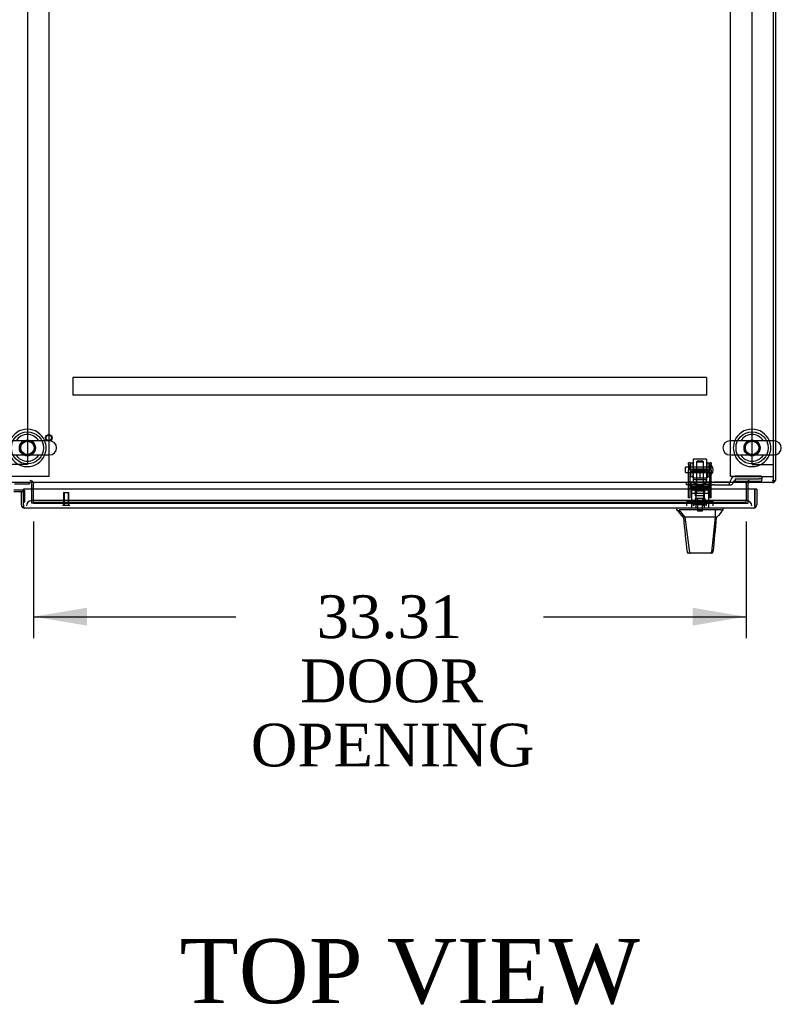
# Model space of a CAD drawing. Header units: inches. Extents: x 2 to 538, y -2 to 358.
# Tile 13 of 19: x 159 to 195, y 266 to 312. Entities that reach past the tile are written whole.
import ezdxf
from ezdxf.enums import TextEntityAlignment as Align
from ezdxf.lldxf.tags import DXFTag

# ---------------------------------------------------------------- set-up
doc = ezdxf.new("R2010")
doc.units = ezdxf.units.IN
doc.header["$MEASUREMENT"] = 0
for name, color, linetype in [('COM53964-5', 7, 'Continuous'), ('COM55914', 7, 'Continuous'), ('COM56676-2', 7, 'Continuous'), ('COM70220', 7, 'Continuous'), ('COM70755-6', 7, 'Continuous'), ('COM70760', 7, 'Continuous'), ('COM70838', 7, 'Continuous'), ('COM70839-6', 7, 'Continuous'), ('COM71200-5', 7, 'Continuous'), ('COM71201-6', 7, 'Continuous'), ('COM71202-6', 7, 'Continuous'), ('Default', 7, 'Continuous'), ('HAN86294', 7, 'Continuous'), ('HAN86294_NUT', 7, 'Continuous'), ('HAN86294_SCREW', 7, 'Continuous'), ('HAN86294_WASHER', 7, 'Continuous'), ('HAN_NUT', 7, 'Continuous'), ('NTS18147', 7, 'Continuous'), ('ROL87452', 7, 'Continuous'), ('RVT17786', 7, 'Continuous'), ('RVT19000', 7, 'Continuous'), ('SCS86415', 7, 'Continuous'), ('SPC87322', 7, 'Continuous'), ('STD26122', 7, 'Continuous'), ('STD26258', 7, 'Continuous'), ('WAF25376', 7, 'Continuous'), ('WAF25377', 7, 'Continuous'), ('WAM254785', 7, 'Continuous'), ('WAM30038', 7, 'Continuous')]:
    doc.layers.add(name, color=color, linetype=linetype)
doc.styles.add('SEACAD_Times_New_Roman', font='times.ttf')
tags = doc.linetypes.add('HIDDEN2', pattern=[0.1875, 0.125, -0.0625]).pattern_tags.tags
tags[6:7] = [DXFTag(74, 4), DXFTag(75, 0), DXFTag(340, '0'), DXFTag(46, 0.0), DXFTag(50, 0.0), DXFTag(44, 0.0), DXFTag(45, 0.0)]
tags[4:5] = [DXFTag(74, 4), DXFTag(75, 0), DXFTag(340, '0'), DXFTag(46, 0.0), DXFTag(50, 0.0), DXFTag(44, 0.0), DXFTag(45, 0.0)]
doc.dimstyles.new('HAMMOND_(STH_-_540x360)', dxfattribs={"dimtxt": 2, "dimasz": 2.5, "dimexe": 1, "dimexo": 1, "dimgap": 0.5, "dimtad": 0, "dimtih": 1, "dimtoh": 1, "dimzin": 0, "dimdsep": 46, "dimtxsty": 'SEACAD_Times_New_Roman', "dimblk1": '_SE_FILLED', "dimblk2": '_SE_FILLED', "dimsah": 1, "dimcen": 1, "dimadec": 0, "dimazin": 0, "dimtfac": 0.8, "dimtofl": 0, "dimtmove": 0, "dimatfit": 3, "dimfxl": 1, "dimtolj": 1, "dimtzin": 0, "dimarcsym": 0})

# ---------------------------------------------------------------- blocks, each defined once
blk = doc.blocks.new('SE1')
at = {"layer": 'COM53964-5', "color": 7, "linetype": 'HIDDEN2'}
for p, q in [((159.656, 325.634), (159.656, 291.259)), ((193.526, 291.259), (193.526, 325.634)), ((159.518, 291.259), (158.794, 291.259)), ((159.656, 291.259), (159.518, 291.259)), ((193.526, 291.259), (193.664, 291.259)), ((193.664, 291.259), (194.388, 291.259)), ((194.388, 291.259), (194.526, 291.259))]:
    blk.add_line(p, q, dxfattribs=at)
at = {"layer": 'COM55914', "color": 7, "linetype": 'HIDDEN2'}
for p, q in [((191.404, 295.324), (161.779, 295.324)), ((161.779, 295.324), (161.779, 295.281)), ((161.779, 295.281), (161.779, 294.554)), ((191.404, 295.324), (191.404, 295.281)), ((191.404, 295.281), (191.404, 294.554)), ((161.779, 294.554), (161.779, 294.511)), ((191.404, 294.511), (161.779, 294.511)), ((191.404, 294.554), (191.404, 294.511))]:
    blk.add_line(p, q, dxfattribs=at)
at = {"layer": 'COM56676-2', "color": 7, "linetype": 'HIDDEN2'}
for p, q in [((160.656, 326.196), (160.656, 290.696)), ((192.526, 290.696), (192.526, 326.196)), ((160.471, 290.696), (158.841, 290.696)), ((160.656, 290.696), (160.471, 290.696)), ((192.711, 290.696), (192.526, 290.696)), ((192.711, 290.696), (194.341, 290.696)), ((194.341, 290.696), (194.526, 290.696))]:
    blk.add_line(p, q, dxfattribs=at)
at = {"layer": 'COM70220', "color": 7, "linetype": 'HIDDEN2'}
for p, q in [((160.108, 289.574), (159.858, 289.574)), ((193.013, 289.574), (160.108, 289.574)), ((193.263, 289.574), (193.013, 289.574))]:
    blk.add_line(p, q, dxfattribs=at)
for centre, start, end in [((159.858, 289.324), 90, 180), ((193.263, 289.324), 0, 90)]:
    blk.add_arc(centre, 0.25, start, end, dxfattribs=at)
at = {"layer": 'COM70755-6', "color": 7, "linetype": 'Continuous'}
for p, q in [((194.526, 292.372), (194.526, 324.521)), ((194.526, 290.559), (194.526, 291.709)), ((194.526, 290.416), (194.526, 290.559)), ((194.526, 290.416), (158.656, 290.416)), ((159.936, 290.416), (159.936, 290.368)), ((159.936, 290.104), (159.936, 290.368)), ((193.246, 290.368), (193.246, 290.416)), ((193.246, 290.368), (193.246, 290.104))]:
    blk.add_line(p, q, dxfattribs=at)
at = {"layer": 'COM70755-6', "color": 7, "linetype": 'HIDDEN2'}
for p, q in [((194.526, 291.709), (194.526, 292.372)), ((159.936, 289.592), (159.936, 290.104)), ((193.246, 290.104), (193.246, 289.592)), ((159.936, 289.585), (159.936, 289.592)), ((159.936, 289.492), (159.936, 289.585)), ((193.246, 289.585), (159.936, 289.585)), ((193.246, 289.592), (193.246, 289.585)), ((193.246, 289.492), (193.246, 289.585)), ((193.246, 289.492), (159.936, 289.492)), ((159.936, 289.492), (159.936, 289.451)), ((159.936, 289.449), (159.936, 289.451)), ((159.936, 289.449), (193.246, 289.449)), ((193.246, 289.451), (193.246, 289.492)), ((193.246, 289.451), (193.246, 289.449))]:
    blk.add_line(p, q, dxfattribs=at)
for centre in [(159.656, 292.04), (193.526, 292.04)]:
    blk.add_circle(centre, 0.375, dxfattribs=at)
at = {"layer": 'COM70760', "color": 7, "linetype": 'Continuous'}
for p, q in [((159.469, 290.063), (159.015, 290.063)), ((159.015, 290.001), (159.468, 290.001)), ((159.057, 290.354), (159.751, 290.354)), ((159.468, 290.001), (159.468, 289.999)), ((159.751, 290.354), (159.751, 290.416)), ((159.468, 289.523), (159.469, 289.523))]:
    blk.add_line(p, q, dxfattribs=at)
at = {"layer": 'COM70760', "color": 7, "linetype": 'HIDDEN2'}
for p, q in [((159.505, 290.063), (159.469, 290.063)), ((159.53, 289.523), (159.53, 290.038)), ((159.469, 289.523), (159.53, 289.523))]:
    blk.add_line(p, q, dxfattribs=at)
blk.add_arc((159.505, 290.038), 0.025, 0, 90, dxfattribs=at)
at = {"layer": 'COM70838', "color": 7, "linetype": 'HIDDEN2'}
for p, q in [((192.476, 290.306), (192.476, 290.445)), ((192.538, 290.525), (192.538, 290.548)), ((193.851, 290.718), (192.731, 290.718)), ((192.731, 290.592), (193.851, 290.592)), ((192.731, 290.592), (192.731, 290.489)), ((192.731, 290.492), (193.976, 290.492)), ((193.976, 290.7), (193.976, 290.574)), ((193.976, 290.492), (193.976, 290.574)), ((190.466, 290.306), (190.466, 290.431)), ((190.466, 290.431), (190.591, 290.431)), ((190.591, 290.306), (190.466, 290.306)), ((191.074, 290.431), (190.591, 290.431)), ((190.591, 290.306), (191.675, 290.306)), ((191.675, 290.431), (191.109, 290.431)), ((191.675, 290.431), (191.763, 290.431)), ((191.763, 290.306), (191.675, 290.306)), ((192.421, 290.431), (191.763, 290.431)), ((191.763, 290.306), (192.476, 290.306)), ((192.476, 290.306), (192.546, 290.306)), ((192.606, 290.366), (192.606, 290.364))]:
    blk.add_line(p, q, dxfattribs=at)
for centre, radius, start, end in [((192.421, 290.548), 0.117, 270, 298.0398), ((192.421, 290.548), 0.117, 298.0398, 0), ((192.731, 290.525), 0.193, 90, 180), ((192.731, 290.364), 0.125, 90, 180), ((192.546, 290.366), 0.06, 270, 0)]:
    blk.add_arc(centre, radius, start, end, dxfattribs=at)
for centre, major_axis, start_param, end_param in [((193.851, 290.7), (-0.125, 0), 3.141593, 4.712389), ((193.851, 290.574), (0.125, 0), 0, 1.570796)]:
    blk.add_ellipse(centre, major_axis=major_axis, ratio=0.145455, start_param=start_param, end_param=end_param, dxfattribs=at)
at = {"layer": 'COM70839-6', "color": 7, "linetype": 'HIDDEN2'}
for p, q in [((190.56, 291.263), (190.56, 291.34)), ((190.63, 291.34), (190.56, 291.34)), ((190.56, 291.263), (190.56, 291.003)), ((190.56, 290.84), (190.56, 291.003)), ((190.63, 291.34), (190.63, 291.263)), ((190.63, 291.003), (190.63, 291.263)), ((191.552, 291.02), (190.63, 291.02)), ((190.63, 291.003), (190.63, 290.84)), ((190.63, 290.955), (191.552, 290.955)), ((191.552, 291.263), (191.552, 291.34)), ((191.622, 291.34), (191.552, 291.34)), ((191.552, 291.263), (191.552, 291.003)), ((191.552, 290.84), (191.552, 291.003)), ((191.622, 291.34), (191.622, 291.263)), ((191.622, 291.003), (191.622, 291.263)), ((191.622, 291.003), (191.622, 290.84)), ((190.56, 289.709), (190.56, 290.84)), ((190.63, 289.709), (190.63, 290.84)), ((191.552, 289.709), (191.552, 290.84)), ((191.622, 289.709), (191.622, 290.84)), ((191.552, 290.161), (190.63, 290.161)), ((190.56, 289.7), (190.56, 289.709)), ((190.63, 289.7), (190.56, 289.7)), ((190.63, 289.709), (190.63, 289.7)), ((191.552, 289.7), (191.552, 289.709)), ((191.622, 289.7), (191.552, 289.7)), ((191.622, 289.709), (191.622, 289.7))]:
    blk.add_line(p, q, dxfattribs=at)
at = {"layer": 'COM71200-5', "color": 7, "linetype": 'Continuous'}
for p, q in [((194.621, 324.527), (194.621, 292.366)), ((194.621, 291.715), (194.621, 290.511)), ((194.526, 290.511), (194.621, 290.511)), ((159.841, 290.368), (159.841, 290.104)), ((193.341, 290.104), (193.341, 290.368))]:
    blk.add_line(p, q, dxfattribs=at)
at = {"layer": 'COM71200-5', "color": 7, "linetype": 'HIDDEN2'}
for p, q in [((194.621, 292.366), (194.621, 291.715)), ((159.841, 290.104), (159.841, 289.449)), ((193.341, 289.449), (193.341, 290.104)), ((159.936, 289.449), (159.841, 289.449)), ((193.246, 289.449), (193.341, 289.449))]:
    blk.add_line(p, q, dxfattribs=at)
for centre, radius, start, end in [((159.793, 290.368), 0.143, 19.6129, 90), ((193.389, 290.368), 0.143, 90, 160.3871), ((194.478, 290.559), 0.048, 270, 0), ((194.478, 290.559), 0.143, 270, 289.6129)]:
    blk.add_arc(centre, radius, start, end, dxfattribs=at)
at = {"layer": 'COM71200-5', "color": 7, "linetype": 'Continuous'}
for centre, radius, start, end in [((194.478, 290.559), 0.143, 289.6129, 340.3871), ((159.793, 290.368), 0.048, 0, 90), ((159.793, 290.368), 0.143, 0, 19.6129), ((193.389, 290.368), 0.143, 160.3871, 180), ((193.389, 290.368), 0.048, 90, 180)]:
    blk.add_arc(centre, radius, start, end, dxfattribs=at)
at = {"layer": 'COM71201-6', "color": 7, "linetype": 'HIDDEN2'}
for p, q in [((159.811, 290.511), (159.811, 290.416)), ((159.841, 290.368), (159.841, 290.511)), ((193.341, 290.511), (193.341, 290.368)), ((193.371, 290.416), (193.371, 290.511)), ((159.936, 289.449), (193.246, 289.449))]:
    blk.add_line(p, q, dxfattribs=at)
at = {"layer": 'COM71202-6', "color": 7, "linetype": 'Continuous'}
for p, q in [((159.373, 289.999), (159.468, 289.999)), ((159.373, 289.372), (159.373, 289.999)), ((159.468, 289.372), (159.468, 289.999)), ((193.653, 290.104), (159.469, 290.104)), ((159.469, 289.372), (159.469, 290.104)), ((193.653, 289.372), (193.653, 290.104)), ((193.748, 290.104), (193.653, 290.104)), ((193.653, 290.104), (193.653, 289.372)), ((193.748, 290.104), (193.748, 289.372)), ((159.468, 289.31), (159.429, 289.259)), ((159.468, 289.372), (159.468, 289.372)), ((159.468, 289.372), (159.468, 289.31)), ((159.469, 289.372), (159.469, 289.259)), ((193.605, 289.229), (159.516, 289.229)), ((159.516, 289.229), (159.516, 289.229)), ((159.516, 289.229), (159.516, 289.229)), ((159.516, 289.229), (159.516, 289.229)), ((193.606, 289.229), (193.605, 289.229)), ((193.606, 289.229), (193.606, 289.229)), ((193.654, 289.372), (193.653, 289.372)), ((193.653, 289.372), (193.653, 289.259)), ((193.654, 289.31), (193.654, 289.372)), ((193.654, 289.31), (193.692, 289.259))]:
    blk.add_line(p, q, dxfattribs=at)
for centre, start, end in [((159.516, 289.372), 180, 232.4964), ((159.516, 289.372), 232.4964, 269.8439), ((159.516, 289.372), 269.9238, 270), ((193.605, 289.372), 270, 270.0762), ((193.605, 289.372), 270.1561, 307.5036), ((193.605, 289.372), 307.5036, 0)]:
    blk.add_arc(centre, 0.143, start, end, dxfattribs=at)
for points in [[(159.469, 289.259), (159.476, 289.249), (159.484, 289.242), (159.496, 289.235), (159.5, 289.233), (159.508, 289.23), (159.512, 289.229), (159.516, 289.229)], [(193.653, 289.259), (193.645, 289.249), (193.637, 289.242), (193.625, 289.235), (193.621, 289.233), (193.614, 289.23), (193.61, 289.229), (193.606, 289.229)]]:
    blk.add_open_spline(points, degree=3, knots=[0, 0, 0, 0, 0.5, 0.5, 0.75, 0.75, 1, 1, 1, 1], dxfattribs=at)
at = {"layer": 'HAN86294', "color": 7, "linetype": 'HIDDEN2'}
for p, q in [((190.961, 291.421), (190.931, 291.391)), ((190.931, 291.391), (191.251, 291.391)), ((190.931, 291.391), (190.931, 290.431)), ((191.221, 291.421), (190.961, 291.421)), ((191.251, 291.391), (191.221, 291.421)), ((191.251, 290.431), (191.251, 291.391)), ((190.931, 290.056), (190.931, 289.931)), ((190.931, 290.056), (191.091, 290.056)), ((191.091, 290.056), (191.251, 290.056)), ((191.251, 290.056), (191.251, 289.931)), ((190.696, 289.931), (190.892, 289.931)), ((190.696, 289.931), (190.696, 289.229)), ((190.892, 289.931), (191.291, 289.931)), ((190.892, 289.931), (190.892, 289.229)), ((191.291, 289.931), (191.487, 289.931)), ((191.291, 289.931), (191.291, 289.229)), ((191.487, 289.931), (191.487, 289.229))]:
    blk.add_line(p, q, dxfattribs=at)
at = {"layer": 'HAN86294', "color": 7, "linetype": 'Continuous'}
for p, q in [((190.002, 289.229), (190.002, 289.146)), ((190.002, 289.149), (190.059, 289.149)), ((190.101, 289.149), (190.384, 288.794)), ((190.193, 289.149), (190.115, 289.149)), ((191.81, 289.149), (190.193, 289.149)), ((191.99, 289.149), (191.81, 289.149)), ((192.068, 289.149), (191.99, 289.149)), ((192.068, 289.149), (192.181, 289.149)), ((192.181, 289.146), (192.181, 289.229)), ((190.302, 288.794), (190.316, 288.794)), ((190.384, 288.794), (190.316, 288.794)), ((190.43, 288.794), (190.384, 288.794)), ((190.384, 288.794), (190.6, 287.156)), ((190.521, 288.794), (190.43, 288.794)), ((191.799, 288.794), (190.521, 288.794)), ((191.799, 288.794), (191.635, 287.159)), ((191.828, 288.794), (191.799, 288.794)), ((191.844, 288.794), (191.828, 288.794)), ((191.854, 288.794), (191.844, 288.794)), ((191.854, 288.794), (191.881, 288.794)), ((190.486, 287.17), (190.486, 287.168)), ((190.645, 287.114), (190.546, 287.114)), ((191.582, 287.114), (190.645, 287.114)), ((191.637, 287.114), (191.582, 287.114)), ((191.697, 287.169), (191.697, 287.171))]:
    blk.add_line(p, q, dxfattribs=at)
for centre, radius, start, end in [((186.21, 285.517), 5.251, 38.6173, 43.7666), ((204.297, 278.605), 16.062, 138.9673, 140.6254), ((129.837, 294.839), 62.32, 353.47841, 354.43409), ((190.546, 287.174), 0.06, 185.9929, 270.0075), ((191.58, 287.17), 0.0554, 272.131, 348.8293), ((191.637, 287.174), 0.06, 269.9911, 354.4242)]:
    blk.add_arc(centre, radius, start, end, dxfattribs=at)
for points in [[(191.81, 289.149), (191.806, 289.031), (191.802, 288.913), (191.799, 288.794)], [(190.316, 288.794), (190.373, 288.253), (190.429, 287.711), (190.486, 287.17)], [(191.854, 288.794), (191.801, 288.253), (191.749, 287.712), (191.697, 287.171)]]:
    blk.add_open_spline(points, degree=3, dxfattribs=at)
blk.add_open_spline([(190.6, 287.156), (190.603, 287.144), (190.609, 287.134), (190.625, 287.119), (190.635, 287.114), (190.645, 287.114)], degree=3, knots=[0, 0, 0, 0, 0.5, 0.5, 1, 1, 1, 1], dxfattribs=at)
at = {"layer": 'HAN86294_NUT', "color": 7, "linetype": 'HIDDEN2'}
for p, q in [((190.759, 291.023), (190.759, 290.973)), ((190.759, 290.973), (190.925, 290.973)), ((190.759, 290.973), (190.759, 290.648)), ((191.394, 291.053), (190.789, 291.053)), ((190.925, 290.973), (191.091, 290.973)), ((191.091, 290.973), (191.258, 290.973)), ((191.091, 290.973), (191.091, 290.648)), ((191.258, 290.973), (191.424, 290.973)), ((191.424, 290.973), (191.424, 291.023)), ((191.424, 290.973), (191.424, 290.648)), ((190.759, 290.648), (191.091, 290.648)), ((191.091, 290.648), (191.424, 290.648))]:
    blk.add_line(p, q, dxfattribs=at)
for centre, start, end in [((190.789, 291.023), 90, 180), ((191.394, 291.023), 0, 90)]:
    blk.add_arc(centre, 0.03, start, end, dxfattribs=at)
at = {"layer": 'HAN86294_SCREW', "color": 7, "linetype": 'HIDDEN2'}
for p, q in [((190.829, 289.544), (191.354, 289.544)), ((190.829, 289.544), (190.829, 289.474)), ((190.98, 289.681), (190.869, 289.681)), ((190.869, 289.681), (190.869, 289.544)), ((191.203, 289.681), (190.98, 289.681)), ((190.98, 289.681), (190.98, 289.544)), ((191.314, 289.681), (191.203, 289.681)), ((191.203, 289.681), (191.203, 289.544)), ((191.314, 289.681), (191.314, 289.544)), ((191.354, 289.474), (191.354, 289.544)), ((190.829, 289.474), (191.354, 289.474)), ((190.975, 289.474), (190.975, 289.099)), ((190.975, 289.099), (191.207, 289.099)), ((191.207, 289.099), (191.207, 289.474))]:
    blk.add_line(p, q, dxfattribs=at)
at = {"layer": 'HAN86294_WASHER', "color": 7, "linetype": 'HIDDEN2'}
for p, q in [((191.403, 289.444), (190.78, 289.444)), ((190.78, 289.444), (190.78, 289.384)), ((191.403, 289.384), (190.78, 289.384)), ((191.403, 289.384), (190.78, 289.384)), ((190.78, 289.384), (190.78, 289.324)), ((191.403, 289.384), (191.403, 289.444)), ((191.403, 289.324), (191.403, 289.384))]:
    blk.add_line(p, q, dxfattribs=at)
at = {"layer": 'HAN_NUT', "color": 7, "linetype": 'HIDDEN2'}
for p, q in [((190.785, 289.539), (190.479, 289.539)), ((190.479, 289.324), (190.479, 289.539)), ((191.397, 289.539), (190.785, 289.539)), ((190.785, 289.324), (190.785, 289.539)), ((191.703, 289.539), (191.397, 289.539)), ((191.397, 289.324), (191.397, 289.539)), ((191.703, 289.324), (191.703, 289.539))]:
    blk.add_line(p, q, dxfattribs=at)
at = {"layer": 'NTS18147', "color": 7, "linetype": 'HIDDEN2'}
for p, q in [((190.628, 290.357), (190.628, 290.357)), ((190.691, 290.357), (190.628, 290.357)), ((190.628, 290.295), (190.628, 290.357)), ((190.691, 290.357), (190.628, 290.357)), ((190.696, 290.295), (190.628, 290.295)), ((190.696, 290.295), (190.628, 290.295)), ((190.628, 290.295), (190.628, 290.232)), ((190.628, 290.232), (190.696, 290.232)), ((190.628, 290.232), (190.696, 290.232)), ((190.691, 290.357), (190.691, 290.357)), ((190.691, 290.295), (190.691, 290.357)), ((190.696, 290.295), (190.696, 290.295)), ((190.696, 290.232), (190.696, 290.295)), ((190.696, 290.232), (191.023, 290.232)), ((190.696, 290.232), (191.023, 290.232)), ((190.891, 290.357), (190.86, 290.357)), ((190.891, 290.357), (190.86, 290.357)), ((190.871, 290.232), (190.871, 290.232)), ((190.871, 290.232), (190.871, 289.794)), ((191.159, 290.295), (191.023, 290.295)), ((191.023, 290.295), (191.023, 290.295)), ((191.159, 290.295), (191.023, 290.295)), ((191.023, 290.295), (191.023, 290.232)), ((191.023, 290.232), (191.159, 290.232)), ((191.023, 290.232), (191.159, 290.232)), ((191.159, 290.295), (191.159, 290.295)), ((191.159, 290.232), (191.159, 290.295)), ((191.159, 290.232), (191.486, 290.232)), ((191.159, 290.232), (191.486, 290.232)), ((191.323, 290.357), (191.291, 290.357)), ((191.323, 290.357), (191.291, 290.357)), ((191.311, 290.232), (191.311, 290.232)), ((191.311, 289.794), (191.311, 290.232)), ((191.554, 290.295), (191.486, 290.295)), ((191.486, 290.295), (191.486, 290.295)), ((191.554, 290.295), (191.486, 290.295)), ((191.486, 290.295), (191.486, 290.232)), ((191.486, 290.232), (191.554, 290.232)), ((191.486, 290.232), (191.554, 290.232)), ((191.491, 290.357), (191.491, 290.357)), ((191.554, 290.357), (191.491, 290.357)), ((191.491, 290.357), (191.491, 290.295)), ((191.554, 290.357), (191.491, 290.357)), ((191.554, 290.357), (191.554, 290.357)), ((191.554, 290.357), (191.554, 290.295)), ((191.554, 290.232), (191.554, 290.295)), ((191.311, 289.794), (190.871, 289.794)), ((191.311, 289.794), (190.871, 289.794))]:
    blk.add_line(p, q, dxfattribs=at)
for centre, start_param, end_param in [((190.86, 290.038), 2.506883, 3.776302), ((190.86, 290.039), 2.506883, 3.141593), ((190.891, 290.038), 2.506883, 3.141593), ((191.291, 290.039), 3.141593, 3.776302), ((191.291, 290.038), 3.141593, 3.776302), ((191.323, 290.039), 2.506883, 3.776302), ((191.323, 290.038), 2.506883, 3.776302)]:
    blk.add_ellipse(centre, major_axis=(0, -0.318), ratio=0.866025, start_param=start_param, end_param=end_param, dxfattribs=at)
at = {"layer": 'ROL87452', "color": 7, "linetype": 'HIDDEN2'}
for p, q in [((190.779, 291.511), (190.779, 290.511)), ((191.404, 291.511), (190.779, 291.511)), ((191.404, 291.511), (191.404, 290.511))]:
    blk.add_line(p, q, dxfattribs=at)
at = {"layer": 'RVT17786', "color": 7, "linetype": 'HIDDEN2'}
for p, q in [((190.412, 290.886), (190.412, 291.136)), ((191.622, 291.136), (190.412, 291.136)), ((190.412, 290.886), (191.622, 290.886))]:
    blk.add_line(p, q, dxfattribs=at)
blk.add_arc((191.389, 291.011), 0.318, 317.1291, 42.8709, dxfattribs=at)
at = {"layer": 'RVT19000', "color": 7, "linetype": 'HIDDEN2'}
for p, q in [((191.404, 290.544), (190.779, 290.544)), ((190.779, 290.511), (190.779, 290.431)), ((191.404, 290.431), (191.404, 290.511)), ((190.896, 290.431), (190.896, 290.306)), ((190.951, 290.306), (190.951, 290.094)), ((191.232, 290.094), (190.951, 290.094)), ((191.109, 290.431), (191.074, 290.431)), ((191.232, 290.094), (191.232, 290.306)), ((191.286, 290.306), (191.286, 290.431))]:
    blk.add_line(p, q, dxfattribs=at)
at = {"layer": 'SCS86415', "color": 7, "linetype": 'Continuous'}
for p, q in [((160.692, 292.372), (158.621, 292.372)), ((194.562, 292.372), (192.491, 292.372)), ((158.621, 291.709), (160.692, 291.709)), ((192.491, 291.709), (194.562, 291.709))]:
    blk.add_line(p, q, dxfattribs=at)
for centre, radius, start, end in [((159.656, 292.04), 0.625, 32.0055, 147.9945), ((160.692, 292.04), 0.331, 270, 90), ((192.491, 292.04), 0.331, 90, 270), ((193.526, 292.04), 0.625, 32.0055, 147.9945), ((194.562, 292.04), 0.331, 270, 90), ((159.656, 292.04), 0.625, 212.0055, 327.9945), ((193.526, 292.04), 0.625, 212.0055, 327.9945)]:
    blk.add_arc(centre, radius, start, end, dxfattribs=at)
for points in [[(159.466, 291.705), (159.451, 291.706), (159.437, 291.708), (159.423, 291.711)], [(193.336, 291.705), (193.321, 291.706), (193.307, 291.708), (193.293, 291.711)]]:
    blk.add_open_spline(points, degree=3, dxfattribs=at)
at = {"layer": 'SPC87322', "color": 7, "linetype": 'HIDDEN2'}
for p, q in [((190.699, 290.306), (190.699, 289.931)), ((190.854, 290.431), (190.854, 290.306)), ((190.864, 290.431), (190.864, 290.306)), ((191.319, 290.431), (191.319, 290.306)), ((191.329, 290.431), (191.329, 290.306)), ((191.484, 289.931), (191.484, 290.306))]:
    blk.add_line(p, q, dxfattribs=at)
at = {"layer": 'STD26122', "color": 7, "linetype": 'HIDDEN2'}
for p, q in [((190.941, 290.324), (190.906, 290.289)), ((190.906, 290.289), (191.276, 290.289)), ((190.906, 290.289), (190.906, 289.324)), ((191.241, 290.324), (190.941, 290.324)), ((191.276, 290.289), (191.241, 290.324)), ((191.276, 289.324), (191.276, 290.289))]:
    blk.add_line(p, q, dxfattribs=at)
at = {"layer": 'STD26258', "color": 7, "linetype": 'HIDDEN2'}
for p, q in [((161.343, 289.949), (161.593, 289.949)), ((161.343, 289.949), (161.343, 289.356)), ((161.374, 289.949), (161.374, 289.356)), ((161.563, 289.949), (161.563, 289.356)), ((161.593, 289.356), (161.593, 289.949)), ((161.312, 289.356), (161.625, 289.356)), ((161.312, 289.356), (161.312, 289.324)), ((161.625, 289.324), (161.625, 289.356))]:
    blk.add_line(p, q, dxfattribs=at)
for radius in [0.156, 0.125]:
    blk.add_circle((160.656, 292.511), radius, dxfattribs=at)
at = {"layer": 'WAF25376', "color": 7, "linetype": 'HIDDEN2'}
for p, q in [((190.655, 291.326), (190.655, 290.696)), ((190.755, 291.326), (190.655, 291.326)), ((190.755, 291.326), (190.755, 290.696)), ((191.428, 290.696), (191.428, 291.326)), ((191.528, 291.326), (191.428, 291.326)), ((191.528, 290.696), (191.528, 291.326)), ((190.655, 290.696), (190.755, 290.696)), ((191.428, 290.696), (191.528, 290.696))]:
    blk.add_line(p, q, dxfattribs=at)
at = {"layer": 'WAF25377', "color": 7, "linetype": 'Continuous'}
for centre, start, end in [((159.656, 292.04), 22.2452, 157.7548), ((193.526, 292.04), 22.2452, 157.7548), ((159.656, 292.04), 202.2452, 337.7548), ((193.526, 292.04), 202.2452, 337.7548)]:
    blk.add_arc(centre, 0.875, start, end, dxfattribs=at)
at = {"layer": 'WAF25377', "color": 7, "linetype": 'HIDDEN2'}
for centre, radius, start, end in [((159.656, 292.04), 0.34, 94.3049, 0), ((159.656, 292.04), 0.34, 0, 92.3941), ((159.656, 292.04), 0.875, 0, 22.2452), ((193.526, 292.04), 0.875, 157.7548, 202.2452), ((193.526, 292.04), 0.34, 94.3049, 0), ((193.526, 292.04), 0.34, 0, 92.3941), ((193.526, 292.04), 0.875, 0, 22.2452), ((159.656, 292.04), 0.875, 337.7548, 0), ((193.526, 292.04), 0.875, 337.7548, 0)]:
    blk.add_arc(centre, radius, start, end, dxfattribs=at)
at = {"layer": 'WAM254785', "color": 7, "linetype": 'HIDDEN2'}
for centre, radius in [((159.656, 292.04), 0.75), ((193.526, 292.04), 0.75), ((159.656, 292.04), 0.312), ((193.526, 292.04), 0.312)]:
    blk.add_circle(centre, radius, dxfattribs=at)
at = {"layer": 'WAM30038', "color": 7, "linetype": 'HIDDEN2'}
for p, q in [((190.716, 290.107), (191.466, 290.107)), ((190.716, 290.107), (190.716, 290.107)), ((190.716, 290.107), (191.466, 290.107)), ((190.716, 290.107), (190.716, 290.083)), ((190.716, 290.083), (191.466, 290.083)), ((190.716, 290.083), (191.466, 290.083)), ((190.918, 290.019), (190.863, 290.019)), ((190.918, 290.019), (190.863, 290.019)), ((190.889, 290.064), (190.918, 290.019)), ((190.889, 290.064), (190.918, 290.019)), ((190.93, 290.035), (190.906, 290.074)), ((190.942, 290.019), (190.914, 290.064)), ((190.942, 290.019), (190.914, 290.064)), ((190.918, 290.019), (190.93, 290.035)), ((190.918, 290.019), (190.93, 290.035)), ((191.074, 290.019), (190.942, 290.019)), ((191.074, 290.019), (190.942, 290.019)), ((191.074, 290.064), (191.074, 290.019)), ((191.109, 290.019), (191.109, 290.064)), ((191.24, 290.019), (191.109, 290.019)), ((191.24, 290.019), (191.109, 290.019)), ((191.269, 290.064), (191.24, 290.019)), ((191.269, 290.064), (191.24, 290.019)), ((191.277, 290.073), (191.252, 290.035)), ((191.252, 290.035), (191.265, 290.019)), ((191.252, 290.035), (191.265, 290.019)), ((191.265, 290.019), (191.294, 290.064)), ((191.265, 290.019), (191.294, 290.064)), ((191.32, 290.019), (191.265, 290.019)), ((191.32, 290.019), (191.265, 290.019)), ((191.466, 290.107), (191.466, 290.107)), ((191.466, 290.083), (191.466, 290.107))]:
    blk.add_line(p, q, dxfattribs=at)
for centre, radius, start, end in [((190.189, 289.498), 0.85, 41.7058, 43.4493), ((191.092, 290.065), 0.0181, 91.7718, 183.073), ((191.091, 290.065), 0.0182, 357.1609, 87.9942), ((191.997, 289.496), 0.854, 136.5547, 138.2901)]:
    blk.add_arc(centre, radius, start, end, dxfattribs=at)
for points, knots in [([(190.863, 290.019), (190.852, 290.032), (190.84, 290.045), (190.829, 290.057), (190.827, 290.06), (190.825, 290.062), (190.823, 290.064)], [0, 0, 0, 0, 0.858552, 0.858552, 0.858552, 1, 1, 1, 1]), ([(190.884, 290.077), (190.884, 290.077), (190.884, 290.076), (190.885, 290.072), (190.887, 290.068), (190.889, 290.064)], [0.4389304, 0.4389304, 0.4389304, 0.4389304, 0.5, 0.5, 1, 1, 1, 1]), ([(190.914, 290.064), (190.913, 290.066), (190.911, 290.068), (190.908, 290.072), (190.906, 290.074), (190.901, 290.078), (190.899, 290.079), (190.894, 290.082), (190.891, 290.083), (190.889, 290.083)], [0, 0, 0, 0, 0.25, 0.25, 0.5, 0.5, 0.75, 0.75, 1, 1, 1, 1]), ([(191.294, 290.083), (191.291, 290.083), (191.289, 290.082), (191.284, 290.079), (191.282, 290.078), (191.275, 290.072), (191.271, 290.068), (191.269, 290.064)], [0, 0, 0, 0, 0.25, 0.25, 0.5, 0.5, 1, 1, 1, 1]), ([(191.294, 290.064), (191.295, 290.066), (191.296, 290.068), (191.298, 290.072), (191.298, 290.074), (191.299, 290.076), (191.299, 290.077), (191.299, 290.077)], [0, 0, 0, 0, 0.25, 0.25, 0.5, 0.5, 0.5626015, 0.5626015, 0.5626015, 0.5626015]), ([(191.36, 290.064), (191.358, 290.062), (191.356, 290.06), (191.354, 290.057), (191.343, 290.045), (191.331, 290.032), (191.32, 290.019)], [0, 0, 0, 0, 0.141448, 0.141448, 0.141448, 1, 1, 1, 1])]:
    blk.add_open_spline(points, degree=3, knots=knots, dxfattribs=at)
blk = doc.blocks.new('DMBLK4718')
at = {"layer": 'Default', "linetype": 'Continuous'}
for points in [[(162.436, 283.733), (162.436, 284.567), (159.936, 284.15)], [(190.746, 283.733), (193.246, 284.15), (190.746, 284.567)]]:
    blk.add_hatch(color=7, dxfattribs=at).paths.add_polyline_path(points)
at = {"layer": 'Default', "color": 7, "linetype": 'Continuous'}
for p, q in [((159.936, 288.592), (159.936, 283.15)), ((193.246, 288.592), (193.246, 283.15)), ((159.936, 284.15), (169.399, 284.15)), ((183.784, 284.15), (193.246, 284.15))]:
    blk.add_line(p, q, dxfattribs=at)
at = {"layer": 'Default', "color": 7, "linetype": 'Continuous', "style": 'SEACAD_Times_New_Roman'}
for s, p in [('33.31', (173.179, 285.15)), ('DOOR', (172.397, 282.15)), ('OPENING', (170.099, 279.15))]:
    blk.add_text(s, height=2, dxfattribs=at).set_placement(p, align=Align.TOP_LEFT)
blk = doc.blocks.new('_SE_FILLED')
at = {"color": 0}
blk.add_line((0, 0), (-1, 0), dxfattribs=at)
blk.add_solid([(0, 0), (-1, -0.1665), (-1, 0.1665), (0, 0)], dxfattribs=at)

msp = doc.modelspace()

# ---------------------------------------------------------------- block references
at = {"layer": 'Default'}
msp.add_blockref('SE1', (0, 0), dxfattribs=at)

# ---------------------------------------------------------------- texts
at = {"layer": 'Default', "color": 7, "linetype": 'Continuous', "style": 'SEACAD_Times_New_Roman'}
msp.add_text('TOP VIEW', height=3, dxfattribs=at).set_placement((166.767, 269.083), align=Align.TOP_LEFT)

# ---------------------------------------------------------------- dimensions: what is measured, and where the dimension line sits
at = {"layer": 'Default', "color": 7, "linetype": 'Continuous'}
dim = msp.add_linear_dim(base=(159.936, 284.15), p1=(159.936, 289.592), p2=(193.246, 289.592), angle=0, text='\\A1;<>\\PDOOR\\XOPENING', dimstyle='HAMMOND_(STH_-_540x360)', dxfattribs=at)
dim.commit()
dim.dimension.update_dxf_attribs({"geometry": 'DMBLK4718', "text_midpoint": (176.591, 284.15), "dimtype": 161})

doc.saveas('drawing.dxf')
